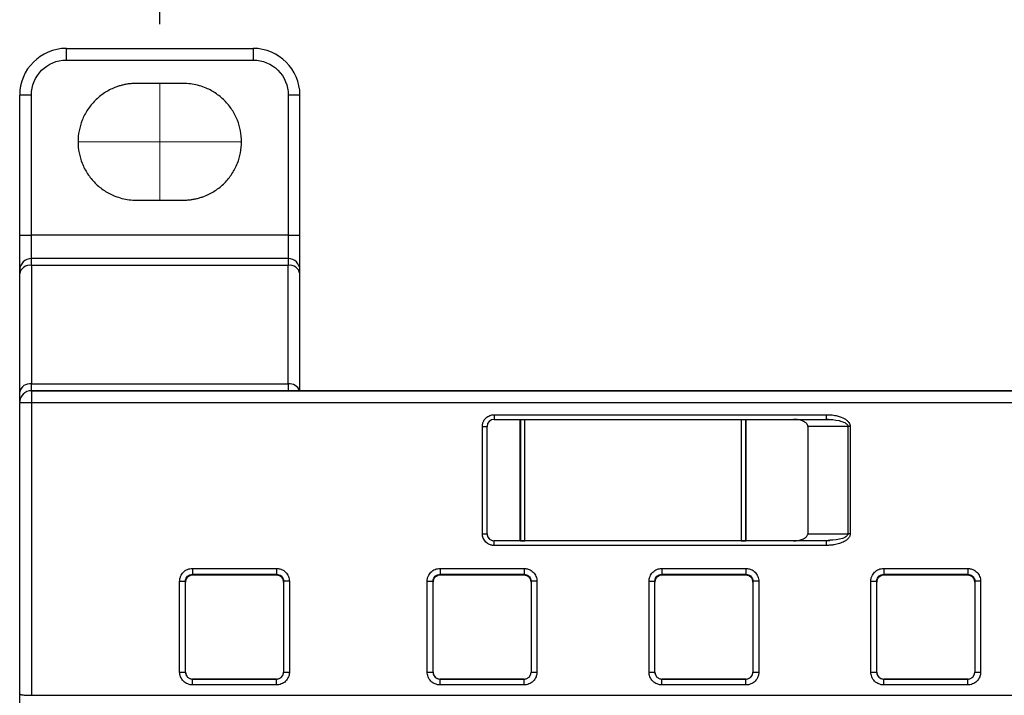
# Model space of a CAD drawing. Header units: millimetres. Extents: x 13 to 546, y 13 to 419.
# Tile 12 of 27: x 86 to 128, y 330 to 359. Entities that reach past the tile are written whole.
import ezdxf

# ---------------------------------------------------------------- set-up
doc = ezdxf.new("R2010")
doc.units = ezdxf.units.MM
doc.header["$LTSCALE"] = 2
doc.linetypes.add('CENTERX2', pattern=[20.32, 12.7, -2.54, 2.54, -2.54])
doc.layers.add('DIMENSIONS', color=140, linetype='Continuous', lineweight=25)
doc.styles.add('SLDTEXTSTYLE0', font='TXT', dxfattribs={"width": 0.7})
doc.dimstyles.new('SLDDIMSTYLE0', dxfattribs={"dimtxt": 4.316016, "dimasz": 6.604, "dimexe": 0, "dimexo": 0.0625, "dimgap": 1.079004, "dimtad": 0, "dimtih": 1, "dimtoh": 1, "dimrnd": 1e-09, "dimzin": 4, "dimdsep": 46, "dimtxsty": 'SLDTEXTSTYLE0', "dimsah": 1, "dimcen": 0.09, "dimadec": 0, "dimazin": 1, "dimtfac": 1, "dimtofl": 0, "dimtmove": 0, "dimatfit": 3, "dimfxl": 0, "dimfrac": 2, "dimtolj": 1, "dimtzin": 12, "dimarcsym": 0})

# ---------------------------------------------------------------- blocks, each defined once
blk = doc.blocks.new('_D_7')
at = {"layer": 'DIMENSIONS'}
for p, q in [((91.793, 358.947), (91.793, 378.631)), ((159.793, 358.947), (159.793, 378.631)), ((91.793, 372.281), (112.639, 372.281)), ((118.488, 372.281), (117.038, 372.281)), ((117.038, 372.281), (117.038, 365.421)), ((131.313, 372.281), (132.762, 372.281)), ((132.762, 372.281), (132.762, 365.421)), ((159.793, 372.281), (137.161, 372.281)), ((117.038, 365.421), (118.488, 365.421)), ((132.762, 365.421), (131.313, 365.421))]:
    blk.add_line(p, q, dxfattribs=at)
for points in [[(91.793, 372.281), (98.397, 371.265), (98.397, 373.297)], [(159.793, 372.281), (153.189, 373.297), (153.189, 371.265)]]:
    blk.add_solid(points, dxfattribs=at)
at = {"layer": 'DIMENSIONS', "char_height": 4.2333, "attachment_point": 1, "style": 'SLDTEXTSTYLE0'}
for s, insert in [('68.0', (118.488, 378.704)), ('2.68', (118.488, 370.878))]:
    blk.add_mtext(s, dxfattribs=dict(at, insert=insert))

msp = doc.modelspace()

# ---------------------------------------------------------------- linework, layer by layer
for p, q in [((87.793, 357.407), (87.793, 357.907)), ((87.793, 357.907), (95.793, 357.907)), ((95.793, 357.907), (95.793, 357.407)), ((87.793, 357.407), (95.793, 357.407)), ((92.793, 356.407), (90.793, 356.407)), ((86.293, 355.907), (85.793, 355.907)), ((85.793, 349.907), (85.793, 355.907)), ((86.293, 349.907), (86.293, 355.907)), ((97.293, 355.907), (97.293, 349.907)), ((97.793, 355.907), (97.293, 355.907)), ((97.793, 349.907), (97.793, 355.907)), ((90.793, 351.407), (92.793, 351.407)), ((85.793, 349.907), (86.293, 349.907)), ((86.293, 348.907), (86.293, 349.907)), ((97.293, 349.907), (86.293, 349.907)), ((97.293, 349.907), (97.293, 348.907)), ((97.293, 349.907), (97.793, 349.907)), ((86.293, 348.614), (86.293, 348.907)), ((97.293, 348.907), (86.293, 348.907)), ((97.293, 348.907), (97.293, 348.614)), ((86.293, 348.614), (86.293, 343.541)), ((97.293, 348.614), (86.293, 348.614)), ((97.293, 343.541), (97.293, 348.614)), ((85.793, 343.188), (85.793, 348.261)), ((97.793, 343.248), (97.793, 348.261)), ((86.293, 343.248), (86.293, 343.541)), ((86.293, 343.541), (97.293, 343.541)), ((86.293, 343.248), (86.293, 342.748)), ((86.293, 343.248), (165.293, 343.248)), ((97.293, 343.248), (86.293, 343.248)), ((97.293, 343.541), (97.293, 343.248)), ((97.793, 343.248), (97.793, 343.248)), ((153.793, 343.248), (97.793, 343.248)), ((85.793, 330.259), (85.793, 342.748)), ((86.293, 342.748), (86.293, 330.202)), ((86.293, 342.748), (165.293, 342.748)), ((106.108, 342.22), (120.347, 342.22)), ((106.108, 342.22), (106.108, 342.02)), ((106.108, 342.02), (120.347, 342.02)), ((107.224, 336.82), (107.224, 342.02)), ((107.233, 342.02), (107.233, 336.82)), ((107.425, 336.82), (107.425, 342.02)), ((116.692, 342.02), (116.692, 336.82)), ((116.883, 336.82), (116.883, 342.02)), ((116.893, 342.02), (116.893, 336.82)), ((118.934, 342.02), (120.347, 342.02)), ((120.347, 342.02), (120.347, 342.22)), ((105.608, 337.12), (105.608, 341.72)), ((105.808, 337.12), (105.808, 341.72)), ((121.262, 341.72), (119.543, 341.72)), ((119.543, 341.72), (119.543, 337.12)), ((121.361, 341.72), (121.262, 341.72)), ((121.262, 341.72), (121.262, 337.12)), ((121.361, 341.72), (121.361, 337.12)), ((119.543, 337.12), (121.262, 337.12)), ((106.108, 336.62), (106.108, 336.82)), ((120.347, 336.82), (106.108, 336.82)), ((107.224, 336.82), (106.108, 336.82)), ((120.347, 336.62), (106.108, 336.62)), ((107.233, 336.82), (107.224, 336.82)), ((116.692, 336.82), (107.425, 336.82)), ((116.893, 336.82), (116.883, 336.82)), ((118.934, 336.82), (116.893, 336.82)), ((120.347, 336.82), (118.934, 336.82)), ((120.48, 336.84), (120.347, 336.82)), ((120.486, 336.824), (120.347, 336.806)), ((120.347, 336.62), (120.347, 336.82)), ((93.193, 335.635), (96.793, 335.635)), ((103.793, 335.635), (107.393, 335.635)), ((113.293, 335.635), (116.893, 335.635)), ((122.793, 335.635), (126.393, 335.635)), ((93.193, 335.386), (96.793, 335.386)), ((93.193, 335.346), (93.193, 335.386)), ((96.793, 335.346), (93.193, 335.346)), ((96.793, 335.346), (96.793, 335.386)), ((103.793, 335.386), (107.393, 335.386)), ((103.793, 335.346), (103.793, 335.386)), ((107.393, 335.346), (103.793, 335.346)), ((107.393, 335.346), (107.393, 335.386)), ((113.293, 335.386), (116.893, 335.386)), ((113.293, 335.346), (113.293, 335.386)), ((116.893, 335.346), (113.293, 335.346)), ((116.893, 335.346), (116.893, 335.386)), ((122.793, 335.386), (126.393, 335.386)), ((122.793, 335.346), (122.793, 335.386)), ((126.393, 335.346), (122.793, 335.346)), ((126.393, 335.346), (126.393, 335.386)), ((92.643, 331.198), (92.643, 335.085)), ((92.885, 335.085), (92.893, 335.085)), ((92.889, 335.082), (92.899, 335.142)), ((92.893, 335.085), (92.899, 335.126)), ((92.893, 331.198), (92.893, 335.085)), ((97.093, 335.085), (97.093, 331.198)), ((97.343, 335.085), (97.343, 331.198)), ((103.243, 331.198), (103.243, 335.085)), ((103.485, 335.085), (103.493, 335.085)), ((103.489, 335.082), (103.499, 335.142)), ((103.493, 335.085), (103.499, 335.126)), ((103.493, 331.198), (103.493, 335.085)), ((107.693, 335.085), (107.693, 331.198)), ((107.943, 335.085), (107.943, 331.198)), ((112.743, 331.198), (112.743, 335.085)), ((112.985, 335.085), (112.993, 335.085)), ((112.989, 335.082), (112.999, 335.142)), ((112.993, 335.085), (112.999, 335.126)), ((112.993, 331.198), (112.993, 335.085)), ((117.193, 335.085), (117.193, 331.198)), ((117.443, 335.085), (117.443, 331.198)), ((122.243, 331.198), (122.243, 335.085)), ((122.485, 335.085), (122.493, 335.085)), ((122.489, 335.082), (122.499, 335.142)), ((122.493, 335.085), (122.499, 335.126)), ((122.493, 331.198), (122.493, 335.085)), ((126.693, 335.085), (126.693, 331.198)), ((126.943, 335.085), (126.943, 331.198)), ((96.793, 330.898), (93.193, 330.898)), ((93.193, 330.648), (93.193, 330.898)), ((93.193, 330.898), (96.793, 330.898)), ((96.793, 330.648), (93.193, 330.648)), ((96.793, 330.648), (96.793, 330.898)), ((107.393, 330.898), (103.793, 330.898)), ((103.793, 330.648), (103.793, 330.898)), ((103.793, 330.898), (107.393, 330.898)), ((107.393, 330.648), (103.793, 330.648)), ((107.393, 330.648), (107.393, 330.898)), ((116.893, 330.898), (113.293, 330.898)), ((113.293, 330.648), (113.293, 330.898)), ((113.293, 330.898), (116.893, 330.898)), ((116.893, 330.648), (113.293, 330.648)), ((116.893, 330.648), (116.893, 330.898)), ((126.393, 330.898), (122.793, 330.898)), ((122.793, 330.648), (122.793, 330.898)), ((122.793, 330.898), (126.393, 330.898)), ((126.393, 330.648), (122.793, 330.648)), ((126.393, 330.648), (126.393, 330.898)), ((86.293, 330.202), (165.293, 330.202))]:
    msp.add_line(p, q)
at = {"color": 7, "linetype": 'CENTERX2', "lineweight": 18}
for p, q in [((91.793, 356.407), (91.793, 351.407)), ((88.293, 353.907), (95.293, 353.907))]:
    msp.add_line(p, q, dxfattribs=at)
at = {"flags": 128}
for points in [[(97.786, 343.248), (97.79, 343.248), (97.792, 343.248), (97.793, 343.248)], [(85.793, 342.748), (85.803, 342.748), (85.831, 342.748), (85.878, 342.748), (85.94, 342.748), (86.016, 342.748), (86.102, 342.748), (86.196, 342.748), (86.293, 342.748)], [(105.608, 341.72), (105.647, 341.72), (105.685, 341.72), (105.719, 341.72), (105.75, 341.72), (105.775, 341.72), (105.793, 341.72), (105.804, 341.72), (105.808, 341.72)], [(105.608, 337.12), (105.647, 337.12), (105.685, 337.12), (105.719, 337.12), (105.75, 337.12), (105.775, 337.12), (105.793, 337.12), (105.804, 337.12), (105.808, 337.12)], [(92.643, 331.198), (92.692, 331.198), (92.739, 331.198), (92.782, 331.198), (92.82, 331.198), (92.851, 331.198), (92.874, 331.198), (92.889, 331.198), (92.893, 331.198)], [(97.093, 331.198), (97.098, 331.198), (97.112, 331.198), (97.135, 331.198), (97.167, 331.198), (97.204, 331.198), (97.248, 331.198), (97.295, 331.198), (97.343, 331.198)], [(103.243, 331.198), (103.292, 331.198), (103.339, 331.198), (103.382, 331.198), (103.42, 331.198), (103.451, 331.198), (103.474, 331.198), (103.489, 331.198), (103.493, 331.198)], [(107.693, 331.198), (107.698, 331.198), (107.712, 331.198), (107.735, 331.198), (107.767, 331.198), (107.804, 331.198), (107.848, 331.198), (107.895, 331.198), (107.943, 331.198)], [(112.743, 331.198), (112.792, 331.198), (112.839, 331.198), (112.882, 331.198), (112.92, 331.198), (112.951, 331.198), (112.974, 331.198), (112.989, 331.198), (112.993, 331.198)], [(117.193, 331.198), (117.198, 331.198), (117.212, 331.198), (117.235, 331.198), (117.267, 331.198), (117.304, 331.198), (117.348, 331.198), (117.395, 331.198), (117.443, 331.198)], [(122.243, 331.198), (122.292, 331.198), (122.339, 331.198), (122.382, 331.198), (122.42, 331.198), (122.451, 331.198), (122.474, 331.198), (122.489, 331.198), (122.493, 331.198)], [(126.693, 331.198), (126.698, 331.198), (126.712, 331.198), (126.735, 331.198), (126.767, 331.198), (126.804, 331.198), (126.848, 331.198), (126.895, 331.198), (126.943, 331.198)]]:
    msp.add_lwpolyline(points, dxfattribs=at)
for centre, radius, start, end in [((87.793, 355.907), 2, 90, 180), ((95.793, 355.907), 2, 360, 90), ((86.293, 348.407), 0.5, 90, 180), ((97.293, 348.407), 0.5, 0, 90), ((86.231, 348.172), 0.446, 81.9505, 168.5782), ((97.356, 348.172), 0.446, 11.4218, 98.0495), ((86.231, 343.099), 0.446, 81.9505, 168.5782), ((86.293, 342.748), 0.5, 90, 180), ((86.293, 342.748), 0.5, 90, 180), ((97.342, 343.062), 0.482, 22.7718, 95.7565), ((106.108, 341.72), 0.3, 90, 180), ((106.108, 337.12), 0.3, 180, 270), ((93.193, 331.198), 0.3, 180, 270), ((96.793, 331.198), 0.3, 270, 0), ((103.793, 331.198), 0.3, 180, 270), ((107.393, 331.198), 0.3, 270, 0), ((113.293, 331.198), 0.3, 180, 270), ((116.893, 331.198), 0.3, 270, 0), ((122.793, 331.198), 0.3, 180, 270), ((126.393, 331.198), 0.3, 270, 0)]:
    msp.add_arc(centre, radius, start, end)
for points in [[(86.293, 355.907), (86.293, 356.735), (86.965, 357.407), (87.793, 357.407)], [(121.361, 337.12), (121.324, 337.12), (121.29, 337.12), (121.262, 337.12)], [(107.233, 336.82), (107.28, 336.82), (107.352, 336.82), (107.425, 336.82)], [(116.692, 336.82), (116.764, 336.82), (116.836, 336.82), (116.883, 336.82)], [(97.088, 335.143), (97.091, 335.124), (97.093, 335.104), (97.093, 335.085)], [(107.688, 335.143), (107.691, 335.124), (107.693, 335.104), (107.693, 335.085)], [(117.188, 335.143), (117.191, 335.124), (117.193, 335.104), (117.193, 335.085)], [(126.688, 335.143), (126.691, 335.124), (126.693, 335.104), (126.693, 335.085)]]:
    msp.add_open_spline(points, degree=3)
for points, knots in [([(95.793, 357.407), (96.191, 357.407), (96.573, 357.249), (97.135, 356.687), (97.293, 356.305), (97.293, 355.907)], [0, 0, 0, 0, 0.5, 0.5, 1, 1, 1, 1]), ([(90.793, 356.407), (90.741, 356.406), (90.636, 356.404), (90.479, 356.389), (90.325, 356.365), (90.172, 356.331), (90.021, 356.287), (89.762, 356.194), (89.411, 356.012), (89.014, 355.687), (88.688, 355.29), (88.459, 354.846), (88.322, 354.379), (88.279, 353.907), (88.322, 353.436), (88.459, 352.969), (88.688, 352.525), (89.013, 352.128), (89.41, 351.802), (89.809, 351.597), (90.17, 351.479), (90.479, 351.418), (90.688, 351.411), (90.793, 351.407)], [0, 0, 0, 0, 0.020146, 0.040135, 0.060049, 0.079966, 0.099967, 0.120131, 0.185078, 0.250093, 0.31504, 0.380056, 0.440009, 0.500029, 0.559982, 0.620002, 0.684949, 0.749964, 0.814912, 0.879927, 0.920044, 0.959854, 1, 1, 1, 1]), ([(92.793, 351.407), (92.846, 351.408), (92.951, 351.41), (93.107, 351.425), (93.262, 351.449), (93.415, 351.484), (93.566, 351.528), (93.824, 351.621), (94.176, 351.802), (94.573, 352.127), (94.898, 352.524), (95.127, 352.969), (95.264, 353.436), (95.308, 353.907), (95.264, 354.379), (95.128, 354.845), (94.898, 355.29), (94.573, 355.687), (94.176, 356.012), (93.778, 356.218), (93.417, 356.335), (93.108, 356.396), (92.898, 356.404), (92.793, 356.407)], [0, 0, 0, 0, 0.020146, 0.040135, 0.060049, 0.079966, 0.099967, 0.120131, 0.185078, 0.250093, 0.31504, 0.380056, 0.440009, 0.500029, 0.559982, 0.620002, 0.684949, 0.749964, 0.814912, 0.879927, 0.920044, 0.959854, 1, 1, 1, 1]), ([(85.793, 348.407), (85.793, 348.408), (85.793, 348.41), (85.793, 348.423), (85.793, 348.444), (85.793, 348.473), (85.793, 348.533), (85.793, 348.644), (85.793, 348.839), (85.793, 349.078), (85.793, 349.316), (85.793, 349.533), (85.793, 349.719), (85.793, 349.844), (85.793, 349.907)], [0, 0, 0, 0, 0.048277, 0.096159, 0.14392, 0.191837, 0.240186, 0.370003, 0.500048, 0.629866, 0.759911, 0.840105, 0.919707, 1, 1, 1, 1]), ([(97.793, 348.407), (97.793, 348.407), (97.793, 348.565), (97.793, 349.128), (97.793, 349.509), (97.793, 349.907)], [0, 0, 0, 0, 0.5, 0.5, 1, 1, 1, 1]), ([(85.793, 348.261), (85.793, 348.276), (85.793, 348.305), (85.793, 348.341), (85.793, 348.375), (85.793, 348.402), (85.793, 348.405), (85.793, 348.407)], [0, 0, 0, 0, 0.166556, 0.332331, 0.500193, 0.749367, 1, 1, 1, 1]), ([(97.793, 348.261), (97.793, 348.306), (97.793, 348.344), (97.793, 348.395), (97.793, 348.407), (97.793, 348.407)], [0, 0, 0, 0, 0.5, 0.5, 1, 1, 1, 1]), ([(97.786, 343.248), (97.781, 343.248), (97.772, 343.248), (97.747, 343.248), (97.714, 343.248), (97.672, 343.248), (97.619, 343.248), (97.552, 343.248), (97.444, 343.248), (97.354, 343.248), (97.293, 343.248)], [0, 0, 0, 0, 0.083415, 0.170667, 0.262299, 0.358777, 0.460503, 0.583223, 0.721261, 1, 1, 1, 1]), ([(85.793, 342.785), (85.793, 342.801), (85.793, 342.841), (85.793, 343.058), (85.793, 343.188)], [0, 0, 0, 0, 0.404159, 1, 1, 1, 1]), ([(105.608, 341.72), (105.609, 341.741), (105.61, 341.783), (105.623, 341.845), (105.646, 341.917), (105.687, 341.997), (105.752, 342.076), (105.832, 342.141), (105.92, 342.187), (106.014, 342.215), (106.077, 342.219), (106.108, 342.22)], [0, 0, 0, 0, 0.080115, 0.159741, 0.240152, 0.369781, 0.500092, 0.629721, 0.760033, 0.87985, 1, 1, 1, 1]), ([(119.543, 341.72), (119.542, 341.734), (119.539, 341.76), (119.523, 341.799), (119.498, 341.836), (119.458, 341.876), (119.398, 341.917), (119.291, 341.968), (119.135, 342.012), (119.003, 342.018), (118.934, 342.02)], [0, 0, 0, 0, 0.053922, 0.10928, 0.169035, 0.235562, 0.341031, 0.462716, 0.717892, 1, 1, 1, 1]), ([(120.347, 342.22), (120.387, 342.22), (120.466, 342.219), (120.583, 342.208), (120.696, 342.191), (120.88, 342.151), (121.066, 342.085), (121.227, 341.975), (121.303, 341.893), (121.352, 341.808), (121.358, 341.749), (121.361, 341.72)], [0, 0, 0, 0, 0.098221, 0.194113, 0.288023, 0.380324, 0.656739, 0.763197, 0.856254, 0.930804, 1, 1, 1, 1]), ([(120.347, 342.034), (120.37, 342.031), (120.416, 342.025), (120.462, 342.019), (120.485, 342.017)], [0, 0, 0, 0, 0.503687, 1, 1, 1, 1]), ([(120.347, 342.02), (120.527, 342.02), (120.708, 342.005), (120.965, 341.944), (121.049, 341.918), (121.158, 341.861), (121.192, 341.839), (121.245, 341.785), (121.262, 341.753), (121.262, 341.72)], [0, 0, 0, 0, 0.5, 0.5, 0.75, 0.75, 0.875, 0.875, 1, 1, 1, 1]), ([(106.108, 336.62), (106.087, 336.621), (106.043, 336.623), (105.979, 336.636), (105.907, 336.66), (105.829, 336.702), (105.753, 336.764), (105.69, 336.84), (105.644, 336.927), (105.613, 337.022), (105.61, 337.088), (105.608, 337.12)], [0, 0, 0, 0, 0.082958, 0.165864, 0.250136, 0.37367, 0.500082, 0.623614, 0.750025, 0.874287, 1, 1, 1, 1]), ([(105.808, 337.12), (105.809, 337.1), (105.811, 337.061), (105.828, 337.005), (105.857, 336.953), (105.895, 336.907), (105.942, 336.868), (105.995, 336.841), (106.052, 336.823), (106.089, 336.821), (106.108, 336.82)], [0, 0, 0, 0, 0.127004, 0.249361, 0.372124, 0.500301, 0.628715, 0.760123, 0.879338, 1, 1, 1, 1]), ([(118.934, 336.82), (118.969, 336.821), (119.038, 336.823), (119.138, 336.836), (119.232, 336.857), (119.319, 336.886), (119.398, 336.923), (119.461, 336.967), (119.507, 337.015), (119.537, 337.066), (119.541, 337.103), (119.543, 337.12)], [0, 0, 0, 0, 0.143745, 0.280469, 0.411321, 0.537611, 0.656618, 0.764663, 0.851012, 0.927272, 1, 1, 1, 1]), ([(121.361, 337.12), (121.36, 337.103), (121.357, 337.067), (121.34, 337.016), (121.313, 336.966), (121.268, 336.908), (121.197, 336.845), (121.104, 336.785), (121.001, 336.737), (120.857, 336.685), (120.696, 336.647), (120.512, 336.626), (120.405, 336.622), (120.347, 336.62)], [0, 0, 0, 0, 0.043191, 0.086755, 0.132328, 0.181346, 0.267682, 0.36288, 0.451263, 0.546456, 0.737684, 0.857571, 1, 1, 1, 1]), ([(121.262, 337.12), (121.262, 337.112), (121.26, 337.093), (121.243, 337.055), (121.176, 336.981), (120.92, 336.862), (120.667, 336.85), (120.48, 336.84)], [0, 0, 0, 0, 0.029672, 0.061694, 0.138496, 0.365059, 1, 1, 1, 1]), ([(92.643, 335.085), (92.644, 335.109), (92.646, 335.157), (92.661, 335.228), (92.687, 335.307), (92.733, 335.392), (92.801, 335.476), (92.885, 335.545), (92.98, 335.596), (93.085, 335.63), (93.157, 335.634), (93.193, 335.635)], [0, 0, 0, 0, 0.083373, 0.166429, 0.250598, 0.374434, 0.500145, 0.622966, 0.749683, 0.874093, 1, 1, 1, 1]), ([(93.193, 335.635), (93.193, 335.572), (93.193, 335.509), (93.193, 335.418), (93.193, 335.389), (93.193, 335.386)], [0, 0, 0, 0, 0.5, 0.5, 1, 1, 1, 1]), ([(96.793, 335.635), (96.793, 335.578), (96.793, 335.511), (96.793, 335.415), (96.793, 335.389), (96.793, 335.386)], [0, 0, 0, 0, 0.5, 0.5, 1, 1, 1, 1]), ([(96.793, 335.635), (96.817, 335.635), (96.865, 335.633), (96.936, 335.618), (97.016, 335.591), (97.101, 335.546), (97.184, 335.477), (97.253, 335.393), (97.304, 335.298), (97.337, 335.193), (97.341, 335.121), (97.343, 335.085)], [0, 0, 0, 0, 0.083134, 0.166139, 0.250454, 0.374286, 0.499983, 0.62282, 0.749541, 0.873801, 1, 1, 1, 1]), ([(103.243, 335.085), (103.244, 335.109), (103.246, 335.157), (103.261, 335.228), (103.287, 335.307), (103.333, 335.392), (103.401, 335.476), (103.485, 335.545), (103.58, 335.596), (103.685, 335.63), (103.757, 335.634), (103.793, 335.635)], [0, 0, 0, 0, 0.083373, 0.166429, 0.250598, 0.374434, 0.500145, 0.622966, 0.749683, 0.874093, 1, 1, 1, 1]), ([(103.793, 335.635), (103.793, 335.572), (103.793, 335.509), (103.793, 335.418), (103.793, 335.389), (103.793, 335.386)], [0, 0, 0, 0, 0.5, 0.5, 1, 1, 1, 1]), ([(107.393, 335.635), (107.393, 335.578), (107.393, 335.511), (107.393, 335.415), (107.393, 335.389), (107.393, 335.386)], [0, 0, 0, 0, 0.5, 0.5, 1, 1, 1, 1]), ([(107.393, 335.635), (107.417, 335.635), (107.465, 335.633), (107.536, 335.618), (107.616, 335.591), (107.701, 335.546), (107.784, 335.477), (107.853, 335.393), (107.904, 335.298), (107.937, 335.193), (107.941, 335.121), (107.943, 335.085)], [0, 0, 0, 0, 0.083134, 0.166139, 0.250454, 0.374286, 0.499983, 0.62282, 0.749541, 0.873801, 1, 1, 1, 1]), ([(112.743, 335.085), (112.744, 335.109), (112.746, 335.157), (112.761, 335.228), (112.787, 335.307), (112.833, 335.392), (112.901, 335.476), (112.985, 335.545), (113.08, 335.596), (113.185, 335.63), (113.257, 335.634), (113.293, 335.635)], [0, 0, 0, 0, 0.083373, 0.166429, 0.250598, 0.374434, 0.500145, 0.622966, 0.749683, 0.874093, 1, 1, 1, 1]), ([(113.293, 335.635), (113.293, 335.572), (113.293, 335.509), (113.293, 335.418), (113.293, 335.389), (113.293, 335.386)], [0, 0, 0, 0, 0.5, 0.5, 1, 1, 1, 1]), ([(116.893, 335.635), (116.893, 335.578), (116.893, 335.511), (116.893, 335.415), (116.893, 335.389), (116.893, 335.386)], [0, 0, 0, 0, 0.5, 0.5, 1, 1, 1, 1]), ([(116.893, 335.635), (116.917, 335.635), (116.965, 335.633), (117.036, 335.618), (117.116, 335.591), (117.201, 335.546), (117.284, 335.477), (117.353, 335.393), (117.404, 335.298), (117.437, 335.193), (117.441, 335.121), (117.443, 335.085)], [0, 0, 0, 0, 0.0831344, 0.1661388, 0.2504538, 0.3742857, 0.4999829, 0.6228197, 0.749541, 0.8738006, 1, 1, 1, 1]), ([(122.243, 335.085), (122.244, 335.109), (122.246, 335.157), (122.261, 335.228), (122.287, 335.307), (122.333, 335.392), (122.401, 335.476), (122.485, 335.545), (122.58, 335.596), (122.685, 335.63), (122.757, 335.634), (122.793, 335.635)], [0, 0, 0, 0, 0.083373, 0.166429, 0.250598, 0.374434, 0.500145, 0.622966, 0.749683, 0.874093, 1, 1, 1, 1]), ([(122.793, 335.635), (122.793, 335.572), (122.793, 335.509), (122.793, 335.418), (122.793, 335.389), (122.793, 335.386)], [0, 0, 0, 0, 0.5, 0.5, 1, 1, 1, 1]), ([(126.393, 335.635), (126.393, 335.578), (126.393, 335.511), (126.393, 335.415), (126.393, 335.389), (126.393, 335.386)], [0, 0, 0, 0, 0.5, 0.5, 1, 1, 1, 1]), ([(126.393, 335.635), (126.417, 335.635), (126.465, 335.633), (126.536, 335.618), (126.616, 335.591), (126.701, 335.546), (126.784, 335.477), (126.853, 335.393), (126.904, 335.298), (126.937, 335.193), (126.941, 335.121), (126.943, 335.085)], [0, 0, 0, 0, 0.0831344, 0.1661388, 0.2504538, 0.3742857, 0.4999829, 0.6228197, 0.749541, 0.8738006, 1, 1, 1, 1]), ([(93.193, 335.346), (93.173, 335.345), (93.134, 335.343), (93.078, 335.326), (93.026, 335.297), (92.982, 335.261), (92.945, 335.217), (92.917, 335.167), (92.897, 335.109), (92.895, 335.067), (92.893, 335.045)], [0, 0, 0, 0, 0.127043, 0.249387, 0.372103, 0.500219, 0.612929, 0.730168, 0.863536, 1, 1, 1, 1]), ([(92.899, 335.126), (92.9, 335.137), (92.902, 335.17), (92.928, 335.231), (92.971, 335.293), (93.028, 335.338), (93.098, 335.376), (93.155, 335.382), (93.193, 335.386)], [0, 0, 0, 0, 0.077432, 0.228362, 0.45624, 0.598817, 0.737143, 1, 1, 1, 1]), ([(96.793, 335.386), (96.862, 335.386), (96.931, 335.361), (97.037, 335.274), (97.074, 335.211), (97.088, 335.143)], [0, 0, 0, 0, 0.5, 0.5, 1, 1, 1, 1]), ([(97.093, 335.045), (97.092, 335.065), (97.09, 335.105), (97.073, 335.161), (97.045, 335.213), (97.008, 335.257), (96.965, 335.294), (96.915, 335.322), (96.857, 335.342), (96.815, 335.345), (96.793, 335.346)], [0, 0, 0, 0, 0.12715, 0.249576, 0.372323, 0.500402, 0.613101, 0.730284, 0.863605, 1, 1, 1, 1]), ([(103.793, 335.346), (103.773, 335.345), (103.734, 335.343), (103.678, 335.326), (103.626, 335.297), (103.582, 335.261), (103.545, 335.217), (103.517, 335.167), (103.497, 335.109), (103.495, 335.067), (103.493, 335.045)], [0, 0, 0, 0, 0.127043, 0.249387, 0.372103, 0.500219, 0.612929, 0.730168, 0.863536, 1, 1, 1, 1]), ([(103.499, 335.126), (103.5, 335.137), (103.502, 335.17), (103.528, 335.231), (103.571, 335.293), (103.628, 335.338), (103.698, 335.376), (103.755, 335.382), (103.793, 335.386)], [0, 0, 0, 0, 0.077432, 0.228362, 0.45624, 0.598817, 0.737143, 1, 1, 1, 1]), ([(107.393, 335.386), (107.462, 335.386), (107.531, 335.361), (107.637, 335.274), (107.674, 335.211), (107.688, 335.143)], [0, 0, 0, 0, 0.5, 0.5, 1, 1, 1, 1]), ([(107.693, 335.045), (107.692, 335.065), (107.69, 335.105), (107.673, 335.161), (107.645, 335.213), (107.608, 335.257), (107.565, 335.294), (107.515, 335.322), (107.457, 335.342), (107.415, 335.345), (107.393, 335.346)], [0, 0, 0, 0, 0.12715, 0.249576, 0.372323, 0.500402, 0.613101, 0.730284, 0.863605, 1, 1, 1, 1]), ([(113.293, 335.346), (113.273, 335.345), (113.234, 335.343), (113.178, 335.326), (113.126, 335.297), (113.082, 335.261), (113.045, 335.217), (113.017, 335.167), (112.997, 335.109), (112.995, 335.067), (112.993, 335.045)], [0, 0, 0, 0, 0.127043, 0.249387, 0.372103, 0.500219, 0.612929, 0.730168, 0.863536, 1, 1, 1, 1]), ([(112.999, 335.126), (113, 335.137), (113.002, 335.17), (113.028, 335.231), (113.071, 335.293), (113.128, 335.338), (113.198, 335.376), (113.255, 335.382), (113.293, 335.386)], [0, 0, 0, 0, 0.0774316, 0.2283618, 0.4562396, 0.5988166, 0.7371427, 1, 1, 1, 1]), ([(116.893, 335.386), (116.962, 335.386), (117.031, 335.361), (117.137, 335.274), (117.174, 335.211), (117.188, 335.143)], [0, 0, 0, 0, 0.5, 0.5, 1, 1, 1, 1]), ([(117.193, 335.045), (117.192, 335.065), (117.19, 335.105), (117.173, 335.161), (117.145, 335.213), (117.108, 335.257), (117.065, 335.294), (117.015, 335.322), (116.957, 335.342), (116.915, 335.345), (116.893, 335.346)], [0, 0, 0, 0, 0.12715, 0.249576, 0.372323, 0.500402, 0.613101, 0.730284, 0.863605, 1, 1, 1, 1]), ([(122.793, 335.346), (122.773, 335.345), (122.734, 335.343), (122.678, 335.326), (122.626, 335.297), (122.582, 335.261), (122.545, 335.217), (122.517, 335.167), (122.497, 335.109), (122.495, 335.067), (122.493, 335.045)], [0, 0, 0, 0, 0.1270435, 0.2493873, 0.3721034, 0.5002195, 0.6129294, 0.7301684, 0.8635364, 1, 1, 1, 1]), ([(122.499, 335.126), (122.5, 335.137), (122.502, 335.17), (122.528, 335.231), (122.571, 335.293), (122.628, 335.338), (122.698, 335.376), (122.755, 335.382), (122.793, 335.386)], [0, 0, 0, 0, 0.077432, 0.228362, 0.45624, 0.598817, 0.737143, 1, 1, 1, 1]), ([(126.393, 335.386), (126.462, 335.386), (126.531, 335.361), (126.637, 335.274), (126.674, 335.211), (126.688, 335.143)], [0, 0, 0, 0, 0.5, 0.5, 1, 1, 1, 1]), ([(126.693, 335.045), (126.692, 335.065), (126.69, 335.105), (126.673, 335.161), (126.645, 335.213), (126.608, 335.257), (126.565, 335.294), (126.515, 335.322), (126.457, 335.342), (126.415, 335.345), (126.393, 335.346)], [0, 0, 0, 0, 0.1271504, 0.2495759, 0.3723235, 0.5004021, 0.6131012, 0.7302841, 0.863605, 1, 1, 1, 1]), ([(92.643, 335.085), (92.676, 335.085), (92.742, 335.085), (92.824, 335.085), (92.875, 335.085), (92.882, 335.085), (92.885, 335.085)], [0, 0, 0, 0, 0.281441, 0.562883, 0.844324, 1, 1, 1, 1]), ([(97.343, 335.085), (97.278, 335.085), (97.213, 335.085), (97.12, 335.085), (97.093, 335.085), (97.093, 335.085)], [0, 0, 0, 0, 0.5, 0.5, 1, 1, 1, 1]), ([(103.243, 335.085), (103.276, 335.085), (103.342, 335.085), (103.424, 335.085), (103.475, 335.085), (103.482, 335.085), (103.485, 335.085)], [0, 0, 0, 0, 0.281441, 0.562883, 0.844324, 1, 1, 1, 1]), ([(107.943, 335.085), (107.878, 335.085), (107.813, 335.085), (107.72, 335.085), (107.693, 335.085), (107.693, 335.085)], [0, 0, 0, 0, 0.5, 0.5, 1, 1, 1, 1]), ([(112.743, 335.085), (112.776, 335.085), (112.842, 335.085), (112.924, 335.085), (112.975, 335.085), (112.982, 335.085), (112.985, 335.085)], [0, 0, 0, 0, 0.281441, 0.562883, 0.844324, 1, 1, 1, 1]), ([(117.443, 335.085), (117.378, 335.085), (117.313, 335.085), (117.22, 335.085), (117.193, 335.085), (117.193, 335.085)], [0, 0, 0, 0, 0.5, 0.5, 1, 1, 1, 1]), ([(122.243, 335.085), (122.276, 335.085), (122.342, 335.085), (122.424, 335.085), (122.475, 335.085), (122.482, 335.085), (122.485, 335.085)], [0, 0, 0, 0, 0.281441, 0.562883, 0.844324, 1, 1, 1, 1]), ([(126.943, 335.085), (126.878, 335.085), (126.813, 335.085), (126.72, 335.085), (126.693, 335.085), (126.693, 335.085)], [0, 0, 0, 0, 0.5, 0.5, 1, 1, 1, 1]), ([(93.193, 330.648), (93.17, 330.649), (93.124, 330.651), (93.056, 330.664), (92.977, 330.69), (92.889, 330.735), (92.802, 330.807), (92.73, 330.894), (92.68, 330.992), (92.649, 331.094), (92.645, 331.164), (92.643, 331.198)], [0, 0, 0, 0, 0.080129, 0.159754, 0.240152, 0.369812, 0.500093, 0.629753, 0.760034, 0.879866, 1, 1, 1, 1]), ([(92.893, 331.198), (92.894, 331.178), (92.896, 331.139), (92.914, 331.083), (92.942, 331.031), (92.98, 330.985), (93.027, 330.946), (93.08, 330.918), (93.137, 330.901), (93.174, 330.899), (93.193, 330.898)], [0, 0, 0, 0, 0.127004, 0.249361, 0.372124, 0.500301, 0.628715, 0.760123, 0.879338, 1, 1, 1, 1]), ([(97.343, 331.198), (97.342, 331.175), (97.341, 331.129), (97.327, 331.061), (97.302, 330.982), (97.256, 330.894), (97.185, 330.807), (97.098, 330.735), (97, 330.685), (96.897, 330.654), (96.828, 330.65), (96.793, 330.648)], [0, 0, 0, 0, 0.0801289, 0.1597544, 0.2401525, 0.3698123, 0.5000929, 0.629753, 0.760034, 0.8798657, 1, 1, 1, 1]), ([(96.793, 330.898), (96.813, 330.899), (96.852, 330.901), (96.909, 330.918), (96.961, 330.947), (97.007, 330.985), (97.046, 331.032), (97.073, 331.085), (97.09, 331.142), (97.092, 331.179), (97.093, 331.198)], [0, 0, 0, 0, 0.127004, 0.249361, 0.372124, 0.500301, 0.628715, 0.760123, 0.879338, 1, 1, 1, 1]), ([(103.793, 330.648), (103.77, 330.649), (103.724, 330.651), (103.656, 330.664), (103.577, 330.69), (103.489, 330.735), (103.402, 330.807), (103.33, 330.894), (103.28, 330.992), (103.249, 331.094), (103.245, 331.164), (103.243, 331.198)], [0, 0, 0, 0, 0.080129, 0.159754, 0.240152, 0.369812, 0.500093, 0.629753, 0.760034, 0.879866, 1, 1, 1, 1]), ([(103.493, 331.198), (103.494, 331.178), (103.496, 331.139), (103.514, 331.083), (103.542, 331.031), (103.58, 330.985), (103.627, 330.946), (103.68, 330.918), (103.737, 330.901), (103.774, 330.899), (103.793, 330.898)], [0, 0, 0, 0, 0.1270036, 0.2493606, 0.3721245, 0.5003005, 0.6287149, 0.7601226, 0.879338, 1, 1, 1, 1]), ([(107.943, 331.198), (107.942, 331.175), (107.941, 331.129), (107.927, 331.061), (107.902, 330.982), (107.856, 330.894), (107.785, 330.807), (107.698, 330.735), (107.6, 330.685), (107.497, 330.654), (107.428, 330.65), (107.393, 330.648)], [0, 0, 0, 0, 0.080129, 0.159754, 0.240152, 0.369812, 0.500093, 0.629753, 0.760034, 0.879866, 1, 1, 1, 1]), ([(107.393, 330.898), (107.413, 330.899), (107.452, 330.901), (107.509, 330.918), (107.561, 330.947), (107.607, 330.985), (107.646, 331.032), (107.673, 331.085), (107.69, 331.142), (107.692, 331.179), (107.693, 331.198)], [0, 0, 0, 0, 0.127004, 0.249361, 0.372124, 0.500301, 0.628715, 0.760123, 0.879338, 1, 1, 1, 1]), ([(113.293, 330.648), (113.27, 330.649), (113.224, 330.651), (113.156, 330.664), (113.077, 330.69), (112.989, 330.735), (112.902, 330.807), (112.83, 330.894), (112.78, 330.992), (112.749, 331.094), (112.745, 331.164), (112.743, 331.198)], [0, 0, 0, 0, 0.080129, 0.159754, 0.240152, 0.369812, 0.500093, 0.629753, 0.760034, 0.879866, 1, 1, 1, 1]), ([(112.993, 331.198), (112.994, 331.178), (112.996, 331.139), (113.014, 331.083), (113.042, 331.031), (113.08, 330.985), (113.127, 330.946), (113.18, 330.918), (113.237, 330.901), (113.274, 330.899), (113.293, 330.898)], [0, 0, 0, 0, 0.1270036, 0.2493606, 0.3721245, 0.5003005, 0.6287149, 0.7601226, 0.879338, 1, 1, 1, 1]), ([(117.443, 331.198), (117.442, 331.175), (117.441, 331.129), (117.427, 331.061), (117.402, 330.982), (117.356, 330.894), (117.285, 330.807), (117.198, 330.735), (117.1, 330.685), (116.997, 330.654), (116.928, 330.65), (116.893, 330.648)], [0, 0, 0, 0, 0.0801289, 0.1597544, 0.2401525, 0.3698123, 0.5000929, 0.629753, 0.760034, 0.8798657, 1, 1, 1, 1]), ([(116.893, 330.898), (116.913, 330.899), (116.952, 330.901), (117.009, 330.918), (117.061, 330.947), (117.107, 330.985), (117.146, 331.032), (117.173, 331.085), (117.19, 331.142), (117.192, 331.179), (117.193, 331.198)], [0, 0, 0, 0, 0.127004, 0.249361, 0.372124, 0.500301, 0.628715, 0.760123, 0.879338, 1, 1, 1, 1]), ([(122.793, 330.648), (122.77, 330.649), (122.724, 330.651), (122.656, 330.664), (122.577, 330.69), (122.489, 330.735), (122.402, 330.807), (122.33, 330.894), (122.28, 330.992), (122.249, 331.094), (122.245, 331.164), (122.243, 331.198)], [0, 0, 0, 0, 0.080129, 0.159754, 0.240152, 0.369812, 0.500093, 0.629753, 0.760034, 0.879866, 1, 1, 1, 1]), ([(122.493, 331.198), (122.494, 331.178), (122.496, 331.139), (122.514, 331.083), (122.542, 331.031), (122.58, 330.985), (122.627, 330.946), (122.68, 330.918), (122.737, 330.901), (122.774, 330.899), (122.793, 330.898)], [0, 0, 0, 0, 0.1270036, 0.2493606, 0.3721245, 0.5003005, 0.6287149, 0.7601226, 0.879338, 1, 1, 1, 1]), ([(126.943, 331.198), (126.942, 331.175), (126.941, 331.129), (126.927, 331.061), (126.902, 330.982), (126.856, 330.894), (126.785, 330.807), (126.698, 330.735), (126.6, 330.685), (126.497, 330.654), (126.428, 330.65), (126.393, 330.648)], [0, 0, 0, 0, 0.0801289, 0.1597544, 0.2401525, 0.3698123, 0.5000929, 0.629753, 0.760034, 0.8798657, 1, 1, 1, 1]), ([(126.393, 330.898), (126.413, 330.899), (126.452, 330.901), (126.509, 330.918), (126.561, 330.947), (126.607, 330.985), (126.646, 331.032), (126.673, 331.085), (126.69, 331.142), (126.692, 331.179), (126.693, 331.198)], [0, 0, 0, 0, 0.127004, 0.249361, 0.372124, 0.500301, 0.628715, 0.760123, 0.879338, 1, 1, 1, 1]), ([(85.793, 327.951), (85.793, 327.982), (85.793, 328.043), (85.793, 328.146), (85.793, 328.255), (85.793, 328.413), (85.793, 328.63), (85.793, 328.918), (85.793, 329.23), (85.793, 329.56), (85.793, 329.903), (85.793, 330.141), (85.793, 330.259)], [0, 0, 0, 0, 0.061888, 0.123636, 0.185405, 0.247359, 0.373611, 0.50004, 0.626292, 0.752721, 0.876317, 1, 1, 1, 1]), ([(85.793, 330.259), (85.794, 330.256), (85.796, 330.251), (85.809, 330.244), (85.828, 330.238), (85.853, 330.232), (85.88, 330.227), (85.909, 330.222), (85.96, 330.216), (86.043, 330.209), (86.165, 330.204), (86.251, 330.203), (86.293, 330.202)], [0, 0, 0, 0, 0.087474, 0.169669, 0.246585, 0.318221, 0.38458, 0.445661, 0.501467, 0.672802, 0.838942, 1, 1, 1, 1])]:
    msp.add_open_spline(points, degree=3, knots=knots)

# ---------------------------------------------------------------- dimensions: what is measured, and where the dimension line sits
at = {"layer": 'DIMENSIONS'}
dim = msp.add_linear_dim(base=(159.793, 372.281), p1=(91.793, 356.407), p2=(159.793, 356.407), dimstyle='SLDDIMSTYLE0', dxfattribs=at)
dim.commit()
dim.dimension.update_dxf_attribs({"geometry": '_D_7', "text_midpoint": (124.9, 372.281), "dimtype": 160})

doc.saveas('drawing.dxf')
